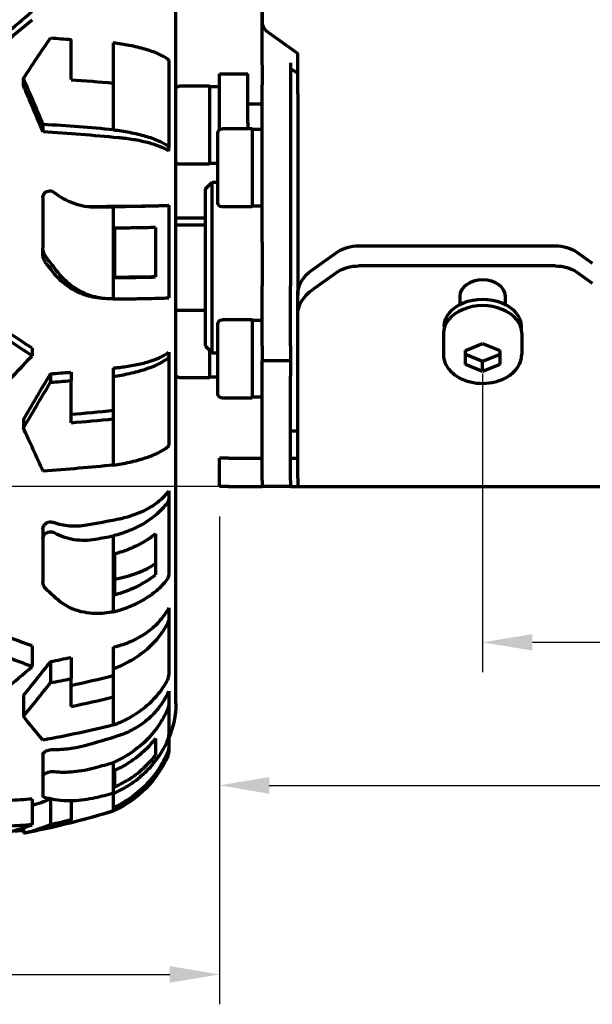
# Model space of a CAD drawing. Header units: millimetres. Extents: x 0 to 1189, y 0 to 841.
# Tile 5 of 56: x 220 to 261, y 256 to 325. Entities that reach past the tile are written whole.
import ezdxf

# ---------------------------------------------------------------- set-up
doc = ezdxf.new("R2010")
doc.units = ezdxf.units.MM
doc.header["$LTSCALE"] = 0.75
doc.layers.add('FD_Dimensions', color=7, linetype='Continuous', lineweight=35)
doc.layers.add('Visible', color=7, linetype='Continuous', lineweight=70)
doc.styles.get("Standard").update_dxf_attribs({"font": 'arial.ttf'})
doc.dimstyles.new('Dim-ISO-25', dxfattribs={"dimtxt": 3.5, "dimasz": 3.5, "dimexe": 2.1, "dimexo": 2.1, "dimgap": 1.4, "dimtad": 1, "dimzin": 12, "dimdsep": 46, "dimtxsty": 'Standard', "dimcen": 0, "dimazin": 3, "dimtp": 0.1, "dimtm": 0.1, "dimtfac": 0.714286, "dimtmove": 0, "dimatfit": 3, "dimfxl": 1, "dimtzin": 12, "dimarcsym": 0})

# ---------------------------------------------------------------- blocks, each defined once
blk = doc.blocks.new('*D34')
at = {"layer": 'Defpoints', "color": 0, "transparency": 16777216}
for p in [(184.200561, 301.592455), (234.410561, 292.477258), (234.410561, 258.191342)]:
    blk.add_point(p, dxfattribs=at)
at = {"layer": 'FD_Dimensions', "color": 0, "lineweight": -2, "transparency": 16777216}
for p, q in [((184.200561, 299.492455), (184.200561, 256.091342)), ((234.410561, 290.377258), (234.410561, 256.091342)), ((187.700561, 258.191342), (230.910561, 258.191342))]:
    blk.add_line(p, q, dxfattribs=at)
at = {"layer": 'FD_Dimensions', "color": 0, "transparency": 16777216}
for points in [[(187.700561, 258.774675), (187.700561, 257.608008), (184.200561, 258.191342)], [(230.910561, 258.774675), (230.910561, 257.608008), (234.410561, 258.191342)]]:
    blk.add_solid(points, dxfattribs=at)
at = {"layer": 'FD_Dimensions', "color": 0, "transparency": 16777216, "insert": (209.305561, 261.378347), "char_height": 3.5, "attachment_point": 5}
blk.add_mtext('50.21', dxfattribs=at)
blk = doc.blocks.new('*D35')
at = {"layer": 'Defpoints', "color": 0, "transparency": 16777216}
for p in [(234.410561, 292.477258), (360.410561, 292.477258), (360.410561, 271.477258)]:
    blk.add_point(p, dxfattribs=at)
at = {"layer": 'FD_Dimensions', "color": 0, "lineweight": -2, "transparency": 16777216}
for p, q in [((234.410561, 290.377258), (234.410561, 269.377258)), ((360.410561, 290.377258), (360.410561, 269.377258)), ((237.910561, 271.477258), (356.910561, 271.477258))]:
    blk.add_line(p, q, dxfattribs=at)
at = {"layer": 'FD_Dimensions', "color": 0, "transparency": 16777216}
for points in [[(237.910561, 272.060592), (237.910561, 270.893925), (234.410561, 271.477258)], [(356.910561, 272.060592), (356.910561, 270.893925), (360.410561, 271.477258)]]:
    blk.add_solid(points, dxfattribs=at)
at = {"layer": 'FD_Dimensions', "color": 0, "transparency": 16777216, "insert": (297.410561, 274.664264), "char_height": 3.5, "attachment_point": 5}
blk.add_mtext('126', dxfattribs=at)
blk = doc.blocks.new('*D36')
at = {"layer": 'Defpoints', "color": 0, "transparency": 16777216}
for p in [(239.910561, 292.477258), (165.522083, 267.346783), (215.100562, 267.346783)]:
    blk.add_point(p, dxfattribs=at)
at = {"layer": 'FD_Dimensions', "color": 0, "lineweight": -2, "transparency": 16777216}
for p, q in [((237.810561, 292.477258), (163.422083, 292.477258)), ((165.522083, 288.977258), (165.522083, 270.846783)), ((213.000562, 267.346783), (163.422083, 267.346783))]:
    blk.add_line(p, q, dxfattribs=at)
at = {"layer": 'FD_Dimensions', "color": 0, "transparency": 16777216}
for points in [[(164.93875, 288.977258), (166.105416, 288.977258), (165.522083, 292.477258)], [(164.93875, 270.846783), (166.105416, 270.846783), (165.522083, 267.346783)]]:
    blk.add_solid(points, dxfattribs=at)
at = {"layer": 'FD_Dimensions', "color": 0, "transparency": 16777216, "insert": (162.333884, 279.912021), "char_height": 3.5, "attachment_point": 5, "rotation": 90}
blk.add_mtext('25.13', dxfattribs=at)
blk = doc.blocks.new('*D37')
at = {"layer": 'Defpoints', "color": 0, "transparency": 16777216}
for p in [(252.910561, 302.531755), (341.910561, 302.531755), (341.910561, 281.531755)]:
    blk.add_point(p, dxfattribs=at)
at = {"layer": 'FD_Dimensions', "color": 0, "lineweight": -2, "transparency": 16777216}
for p, q in [((252.910561, 300.431755), (252.910561, 279.431755)), ((341.910561, 300.431755), (341.910561, 279.431755)), ((256.410561, 281.531755), (338.410561, 281.531755))]:
    blk.add_line(p, q, dxfattribs=at)
at = {"layer": 'FD_Dimensions', "color": 0, "transparency": 16777216}
for points in [[(256.410561, 282.115088), (256.410561, 280.948422), (252.910561, 281.531755)], [(338.410561, 282.115088), (338.410561, 280.948422), (341.910561, 281.531755)]]:
    blk.add_solid(points, dxfattribs=at)
at = {"layer": 'FD_Dimensions', "color": 0, "transparency": 16777216, "insert": (297.410561, 284.718761), "char_height": 3.5, "attachment_point": 5}
blk.add_mtext('89', dxfattribs=at)

msp = doc.modelspace()

# ---------------------------------------------------------------- linework, layer by layer
at = {"layer": 'Visible', "extrusion": (0, 1, 0)}
for p, q in [((237.411, 350.5), (237.411, 325.129)), ((237.401, 322.12), (237.401, 347.079)), ((231.351, 277.223), (231.351, 338.531)), ((237.411, 324.114), (237.411, 325.129)), ((223.97, 321.076), (223.97, 323.905)), ((237.85, 324.379), (239.911, 322.922)), ((226.941, 323.662), (226.941, 320.834)), ((226.941, 323.662), (226.952, 323.661)), ((226.952, 317.556), (226.952, 323.661)), ((239.911, 320.08), (239.911, 322.922)), ((230.851, 322.412), (230.851, 316.318)), ((237.401, 322.12), (237.401, 320.706)), ((239.401, 322.268), (239.401, 322.12)), ((239.401, 322.12), (239.401, 320.706)), ((239.911, 321.508), (239.401, 321.869)), ((220.623, 320.66), (220.623, 321.176)), ((234.401, 318.05), (234.401, 321.477)), ((234.401, 321.477), (236.401, 321.477)), ((236.401, 318.05), (236.401, 321.477)), ((233.701, 320.627), (231.601, 320.627)), ((233.701, 320.627), (233.701, 315.127)), ((234.401, 320.577), (233.701, 320.577)), ((237.401, 309.647), (237.401, 320.706)), ((239.401, 320.706), (239.401, 309.647)), ((239.911, 320.08), (239.911, 305.942)), ((236.401, 319.377), (237.401, 319.377)), ((222.004, 317.412), (222.004, 317.93)), ((234.401, 317.55), (234.401, 318.05)), ((236.701, 317.627), (234.601, 317.627)), ((236.401, 318.05), (236.401, 317.627)), ((236.701, 317.627), (236.701, 312.127)), ((234.301, 312.427), (234.301, 317.327)), ((237.401, 317.577), (236.701, 317.577)), ((230.851, 316.059), (230.851, 316.318)), ((233.701, 315.127), (231.601, 315.127)), ((234.301, 315.177), (233.701, 315.177)), ((233.401, 313.377), (233.901, 313.877)), ((233.901, 301.877), (233.901, 313.877)), ((233.901, 313.877), (234.301, 313.877)), ((221.991, 312.786), (221.991, 309.257)), ((233.401, 313.377), (233.401, 302.377)), ((226.952, 305.663), (226.952, 312.139)), ((230.851, 312.247), (230.851, 312.228)), ((230.851, 312.228), (230.851, 305.752)), ((236.701, 312.127), (234.601, 312.127)), ((237.401, 312.177), (236.701, 312.177)), ((231.351, 311.377), (233.401, 311.377)), ((231.351, 310.877), (233.401, 310.877)), ((227.047, 307.163), (227.047, 310.637)), ((229.901, 310.685), (229.901, 307.211)), ((237.401, 309.647), (237.401, 306.592)), ((239.401, 309.647), (239.401, 306.592)), ((244.205, 309.401), (258.016, 309.401)), ((221.991, 308.835), (221.991, 309.257)), ((240.965, 307.742), (242.678, 308.953)), ((259.543, 308.953), (260.623, 308.19)), ((258.016, 307.987), (244.205, 307.987)), ((242.678, 307.539), (240.965, 306.328)), ((259.543, 307.539), (260.623, 306.775)), ((237.401, 302.362), (237.401, 306.592)), ((239.401, 302.362), (239.401, 306.592)), ((239.911, 304.528), (239.911, 305.942)), ((251.311, 305.865), (251.311, 305.282)), ((254.511, 305.282), (254.511, 305.865)), ((226.346, 305.685), (225.987, 305.72)), ((231.351, 304.877), (233.401, 304.877)), ((239.911, 293.066), (239.911, 304.528)), ((234.301, 299.003), (234.301, 303.903)), ((236.701, 304.203), (234.601, 304.203)), ((236.701, 304.203), (236.701, 298.703)), ((237.401, 304.153), (236.701, 304.153)), ((250.161, 303.249), (250.161, 301.764)), ((250.211, 303.744), (250.211, 303.618)), ((255.611, 303.744), (255.611, 303.618)), ((255.661, 303.249), (255.661, 301.764)), ((251.711, 302.042), (252.911, 302.532)), ((252.911, 302.532), (254.111, 302.042)), ((221.239, 302.203), (221.239, 301.67)), ((230.851, 301.916), (230.851, 301.619)), ((233.401, 302.377), (233.901, 301.877)), ((233.701, 302.077), (233.701, 300.127)), ((233.901, 301.877), (234.301, 301.877)), ((237.401, 302.362), (237.401, 301.308)), ((239.401, 302.362), (239.401, 301.308)), ((251.711, 301.062), (251.711, 302.042)), ((252.911, 301.279), (251.711, 301.769)), ((254.111, 301.769), (252.911, 301.279)), ((254.111, 302.042), (254.111, 301.062)), ((230.851, 301.619), (230.851, 295.393)), ((237.401, 300.253), (237.401, 301.308)), ((239.401, 301.308), (237.401, 301.308)), ((239.401, 301.308), (239.401, 300.253)), ((252.911, 300.572), (251.711, 301.062)), ((252.911, 300.572), (252.911, 301.279)), ((254.111, 301.062), (252.911, 300.572)), ((222.526, 300.405), (222.526, 299.81)), ((223.97, 300.522), (223.97, 299.924)), ((226.941, 300.808), (226.941, 300.2)), ((223.97, 296.963), (223.97, 299.924)), ((226.941, 300.2), (226.952, 300.201)), ((226.941, 300.2), (226.941, 297.237)), ((226.952, 293.988), (226.952, 300.201)), ((233.701, 300.127), (231.601, 300.127)), ((234.301, 300.177), (233.701, 300.177)), ((237.401, 292.916), (237.401, 300.253)), ((239.401, 292.916), (239.401, 300.253)), ((236.701, 298.703), (234.601, 298.703)), ((237.401, 298.753), (236.701, 298.753)), ((220.623, 297.193), (220.623, 296.606)), ((239.911, 296.377), (239.401, 296.377)), ((235.043, 294.477), (234.411, 294.477)), ((234.411, 292.477), (234.411, 294.477)), ((235.043, 294.477), (237.401, 294.477)), ((239.401, 294.477), (239.911, 294.477)), ((237.401, 292.916), (237.401, 292.477)), ((239.401, 292.916), (239.401, 292.477)), ((239.911, 293.066), (239.911, 292.477)), ((230.851, 292.169), (230.851, 291.621)), ((235.043, 292.477), (234.411, 292.477)), ((235.043, 292.477), (237.401, 292.477)), ((239.401, 292.477), (237.401, 292.477)), ((239.401, 292.477), (239.911, 292.477)), ((239.911, 292.477), (354.911, 292.477)), ((230.851, 291.621), (230.851, 286.256)), ((221.991, 289.51), (221.991, 288.815)), ((221.991, 288.815), (221.991, 285.793)), ((226.952, 283.672), (226.952, 289.013)), ((229.901, 289.146), (229.901, 286.275)), ((227.047, 284.877), (227.047, 287.742)), ((230.851, 283.959), (230.851, 283.215)), ((230.851, 283.215), (230.851, 279.236)), ((221.239, 281.282), (221.239, 279.837)), ((226.941, 281.19), (226.941, 279.67)), ((223.97, 280.476), (223.97, 278.98)), ((222.526, 280.182), (222.526, 278.696)), ((226.941, 279.67), (226.952, 279.672)), ((226.941, 279.67), (226.941, 277.703)), ((226.952, 275.725), (226.952, 279.672)), ((223.97, 277.019), (223.97, 278.98)), ((220.623, 277.806), (220.623, 276.342)), ((230.851, 278.091), (230.851, 277.223)), ((230.851, 277.223), (230.851, 275.019)), ((229.901, 274.762), (229.901, 273.589)), ((230.851, 275.019), (230.851, 274.232)), ((230.851, 274.232), (230.851, 273.952)), ((221.991, 273.663), (221.991, 272.124)), ((226.952, 270.925), (226.952, 273.092)), ((221.991, 272.124), (221.991, 270.765)), ((227.047, 271.375), (227.047, 272.537)), ((226.941, 270.922), (226.941, 269.914)), ((221.239, 270.519), (221.239, 268.715)), ((222.526, 270.529), (222.526, 268.728)), ((223.97, 270.384), (223.97, 269.074)), ((226.941, 269.914), (226.952, 269.917)), ((226.941, 269.914), (226.941, 269.695)), ((226.952, 269.679), (226.952, 269.917)), ((220.623, 268.502), (220.623, 268.122)), ((223.97, 268.861), (223.97, 269.074))]:
    msp.add_line(p, q, dxfattribs=at)
at = {"layer": 'Visible', "extrusion": (2e-16, 0, -1)}
for centre, radius, start, end in [((-231.601, 320.327), 0.3, 33.55731, 90), ((-234.601, 317.327), 0.3, 0, 90), ((-231.601, 315.427), 0.3, 270, 326.44269), ((-234.601, 312.427), 0.3, 270, 0), ((-234.601, 303.903), 0.3, 0, 90), ((-231.601, 300.427), 0.3, 270, 326.44269), ((-234.601, 299.003), 0.3, 270, 0), ((-225.46, 277.223), 5.891, 180, 203.77705), ((-223.975, 276.427), 7.375, 202.84294, 246.19464), ((-229.851, 273.952), 1, 180, 202.84294), ((-210.101, 324.04), 56.914, 252.77708, 258.88918)]:
    msp.add_arc(centre, radius, start, end, dxfattribs=at)
at = {"layer": 'Visible'}
for centre, major_axis, ratio, start_param, end_param in [((238.911, 325.129), (-1.5, 0), 0.707107, 0, 0.785398), ((220.164, 310.202), (-15.414, 38.62), 0.111358, -1.413936, -1.32737), ((220.178, 310.172), (-14.746, 36.947), 0.111397, -1.418205, -1.327701), ((210.101, 301.839), (55.123, 0), 0.289332, 1.253567, 1.353147), ((210.112, 313.253), (-54.642, 0.001), 0.02068, 1.849067, 1.890703), ((210.11, 313.251), (-56.426, 0), 0.020644, 1.850713, 1.87389), ((213.605, 308.655), (-28.632, 35.332), 0.147407, 4.562234, 4.591699), ((213.624, 308.648), (-27.486, 33.918), 0.147415, 4.562184, 4.579457), ((218.636, 307.743), (38.063, 0.121), 0.015321, -1.348003, -1.341302), ((225.46, 307.318), (-5.891, 0), 0.020638, 1.887797, 2.424702), ((252.911, 305.865), (-1.6, 0), 0.707107, 3.141593, 6.283185), ((229.849, 305.752), (-1.002, 0), 0.020654, 2.743238, 3.141607), ((252.911, 303.249), (2.75, 0), 0.707107, 0, 3.141593), ((210.107, 317.896), (-54.664, 0), 0.328571, 1.800003, 1.827219), ((210.115, 317.887), (-54.634, 0), 0.328571, 1.883867, 1.890704), ((210.105, 317.902), (-56.445, 0), 0.328585, 1.792667, 1.818975), ((210.102, 315.072), (-55.083, 0), 0.328571, 1.825309, 1.881475), ((210.102, 315.075), (-56.838, 0.001), 0.328599, 1.817291, 1.871583), ((229.849, 295.393), (-1.002, 0), 0.328594, 2.743278, 3.141647), ((210.112, 321.55), (-54.642, 0.001), 0.604387, 1.848147, 1.890714), ((210.11, 321.561), (-56.426, 0), 0.604361, 1.850716, 1.873893), ((225.46, 289.41), (-5.891, 0), 0.604357, 1.887801, 2.424707), ((218.636, 301.854), (38.011, 4.433), 0.444, -1.399699, -1.392998), ((229.849, 286.256), (-1.002, 0), 0.604369, 2.743329, 3.141698), ((210.115, 323.863), (54.634, 0), 0.82097, -1.257725, -1.250889), ((210.107, 323.886), (-54.664, 0), 0.82097, 1.800003, 1.827219), ((210.105, 323.901), (-56.445, 0), 0.820979, 1.792671, 1.818979), ((210.102, 322.268), (-55.083, 0), 0.82097, 1.825309, 1.881475), ((229.849, 279.236), (-1.002, 0), 0.820985, 2.743413, 3.141782), ((210.102, 322.271), (-56.838, 0.001), 0.820988, 1.8173, 1.871592), ((210.112, 324.625), (-54.642, 0.003), 0.957246, 1.848195, 1.890762), ((229.849, 275.019), (-1.002, 0), 0.957236, 2.743643, 3.142012), ((210.11, 324.644), (-56.426, 0.001), 0.957233, 1.850727, 1.873904), ((210.102, 323.969), (56.838, 0.023), 0.999787, -1.324716, -1.270424), ((210.105, 323.778), (56.445, 0.01), 0.999787, -1.349101, -1.322793)]:
    msp.add_ellipse(centre, major_axis=major_axis, ratio=ratio, start_param=start_param, end_param=end_param, dxfattribs=at)
at = {"layer": 'Visible', "extrusion": (2e-16, 0, -1)}
for centre, major_axis, ratio, start_param, end_param in [((210.105, 308.075), (-56.445, 0), 0.289317, 1.792665, 1.818972), ((210.102, 305.129), (-56.838, 0.001), 0.289303, 1.817286, 1.871577), ((229.849, 316.319), (-1.002, 0), 0.289308, 2.743198, 3.141567), ((244.205, 307.873), (2.16, 0), 0.707107, 3.926991, 4.712389), ((258.016, 307.873), (-2.16, 0), 0.707107, 1.570796, 2.356194), ((244.205, 306.459), (2.16, 0), 0.707107, 3.926991, 4.712389), ((258.016, 306.459), (-2.16, 0), 0.707107, 1.570796, 2.356194), ((243.511, 305.942), (-3.6, 0), 0.707107, 0, 0.785398), ((243.511, 304.528), (-3.6, 0), 0.707107, 0, 0.785398), ((218.491, 306.224), (39.332, 0.12), 0.015251, 1.35402, 1.357232), ((252.911, 303.744), (-2.7, 0), 0.707107, 0, 3.141593), ((218.061, 318.267), (-37.916, 28.2), 0.240737, 4.452626, 4.495636), ((218.002, 318.321), (-39.393, 29.3), 0.240781, 4.454203, 4.495598), ((220.164, 311.301), (-15.236, 38.69), 0.126435, 4.286493, 4.373059), ((213.605, 311.572), (-27.708, 36.062), 0.246763, 4.071536, 4.101001), ((218.489, 300.083), (39.289, 4.36), 0.442459, 1.40301, 1.406221), ((218.065, 320.333), (-30.461, 36.123), 0.652595, 3.971269, 4.014281), ((218.002, 320.388), (-31.652, 37.53), 0.652552, 3.972892, 4.014286), ((220.164, 311.093), (-9.631, 40.451), 0.315934, 3.67214, 3.758706), ((213.605, 313.077), (-18.065, 41.735), 0.546678, 3.481206, 3.510671), ((218.495, 296.901), (38.661, 10.533), 0.681303, 1.53756, 1.540772), ((218.063, 317.638), (-0.949, 47.243), 0.81507, 3.083686, 3.126697), ((218.002, 317.676), (-0.988, 49.085), 0.815071, 3.08531, 3.126704), ((219.164, 309.821), (-0.606, 41.578), 0.384604, 3.088164, 3.125392), ((220.164, 309.656), (0.357, 41.581), 0.384757, 3.062757, 3.090609)]:
    msp.add_ellipse(centre, major_axis=major_axis, ratio=ratio, start_param=start_param, end_param=end_param, dxfattribs=at)
at = {"layer": 'Visible'}
for points, knots in [([(218.226, 323.29), (218.601, 323.62), (218.978, 323.949), (219.983, 324.815), (220.611, 325.349), (221.239, 325.873)], [-5.6143586, -5.6143586, -5.6143586, -5.6143586, -5.4611539, -5.4611539, -5.2078164, -5.2078164, -5.2078164, -5.2078164]), ([(218.226, 322.718), (218.548, 323), (218.871, 323.282), (219.875, 324.147), (220.558, 324.725), (221.239, 325.291)], [6.6749509, 6.6749509, 6.6749509, 6.6749509, 6.8062552, 6.8062552, 7.0814117, 7.0814117, 7.0814117, 7.0814117]), ([(230.772, 322.526), (230.599, 322.646), (230.371, 322.772), (229.824, 323.01), (229.503, 323.122), (228.858, 323.31), (228.475, 323.403), (227.704, 323.553), (227.322, 323.613), (226.952, 323.661)], [-0.8176817, -0.8176817, -0.8176817, -0.8176817, -0.683213, -0.683213, -0.5456153, -0.5456153, -0.4089137, -0.4089137, -0.2898807, -0.2898807, -0.2898807, -0.2898807]), ([(230.851, 322.412), (230.851, 322.448), (230.821, 322.491), (230.773, 322.525), (230.773, 322.525), (230.772, 322.526)], [-0.14890922, -0.14890922, -0.14890922, -0.14890922, -0.11134107, -0.11134107, -0.11090246, -0.11090246, -0.11090246, -0.11090246]), ([(226.952, 317.556), (227.325, 317.508), (227.71, 317.448), (228.485, 317.298), (228.868, 317.205), (229.511, 317.019), (229.831, 316.908), (230.374, 316.673), (230.6, 316.549), (230.772, 316.431)], [-4.0816675, -4.0816675, -4.0816675, -4.0816675, -3.9618291, -3.9618291, -3.8252836, -3.8252836, -3.6886674, -3.6886674, -3.5563533, -3.5563533, -3.5563533, -3.5563533]), ([(230.851, 316.059), (230.718, 316.146), (230.552, 316.235), (230.137, 316.415), (229.882, 316.503), (229.367, 316.652), (229.061, 316.726), (228.402, 316.854), (228.049, 316.907), (227.581, 316.963), (227.441, 316.978), (227.296, 316.992)], [-0.6414978, -0.6414978, -0.6414978, -0.6414978, -0.5452902, -0.5452902, -0.4361658, -0.4361658, -0.3271031, -0.3271031, -0.2180403, -0.2180403, -0.1748773, -0.1748773, -0.1748773, -0.1748773]), ([(221.991, 312.786), (221.991, 312.805), (221.992, 312.824), (221.999, 312.885), (222.01, 312.926), (222.045, 313.016), (222.074, 313.063), (222.152, 313.151), (222.203, 313.188), (222.32, 313.243), (222.384, 313.258), (222.516, 313.262), (222.582, 313.251), (222.695, 313.209), (222.742, 313.182), (222.785, 313.149)], [-0.318504, -0.318504, -0.318504, -0.318504, -0.3128202, -0.3128202, -0.2999436, -0.2999436, -0.2831266, -0.2831266, -0.2636299, -0.2636299, -0.2433808, -0.2433808, -0.2231503, -0.2231503, -0.2067842, -0.2067842, -0.2067842, -0.2067842]), ([(222.785, 313.149), (223.207, 312.822), (223.675, 312.564), (224.668, 312.216), (225.184, 312.129), (225.7, 312.132)], [0.0000001, 0.0000001, 0.0000001, 0.0000001, 0.1610957, 0.1610957, 0.3221415, 0.3221415, 0.3221415, 0.3221415]), ([(230.772, 312.22), (230.599, 312.212), (230.371, 312.203), (229.824, 312.186), (229.503, 312.178), (228.858, 312.164), (228.475, 312.158), (227.704, 312.147), (227.322, 312.143), (226.952, 312.139)], [3.5813627, 3.5813627, 3.5813627, 3.5813627, 3.7158313, 3.7158313, 3.8534291, 3.8534291, 3.9901307, 3.9901307, 4.1091636, 4.1091636, 4.1091636, 4.1091636]), ([(227.296, 312.18), (227.438, 312.181), (227.575, 312.182), (228.042, 312.186), (228.395, 312.19), (229.053, 312.199), (229.359, 312.204), (229.874, 312.215), (230.131, 312.221), (230.549, 312.234), (230.717, 312.241), (230.851, 312.247)], [-3.3395438, -3.3395438, -3.3395438, -3.3395438, -3.2971399, -3.2971399, -3.1879279, -3.1879279, -3.0787158, -3.0787158, -2.9687211, -2.9687211, -2.8707441, -2.8707441, -2.8707441, -2.8707441]), ([(230.851, 312.228), (230.851, 312.226), (230.821, 312.223), (230.773, 312.22), (230.773, 312.22), (230.772, 312.22)], [-0.14890922, -0.14890922, -0.14890922, -0.14890922, -0.11134107, -0.11134107, -0.11090246, -0.11090246, -0.11090246, -0.11090246]), ([(229.901, 310.685), (229.676, 310.679), (229.431, 310.673), (228.864, 310.661), (228.481, 310.655), (227.738, 310.644), (227.389, 310.64), (227.047, 310.637)], [3.7333138, 3.7333138, 3.7333138, 3.7333138, 3.8377916, 3.8377916, 3.9744072, 3.9744072, 4.0837029, 4.0837029, 4.0837029, 4.0837029]), ([(222.223, 308.591), (222.209, 308.609), (222.196, 308.627), (222.118, 308.74), (222.068, 308.845), (222.01, 309.039), (221.996, 309.125), (221.992, 309.212), (221.992, 309.227), (221.991, 309.242), (221.991, 309.257)], [-0.06746772, -0.06746772, -0.06746772, -0.06746772, -0.06067751, -0.06067751, -0.02604643, -0.02604643, 0, 0, 0, 0.00449234, 0.00449234, 0.00449234, 0.00449234]), ([(222.223, 308.168), (222.194, 308.205), (222.168, 308.243), (222.089, 308.377), (222.047, 308.478), (222.002, 308.666), (221.991, 308.751), (221.991, 308.835)], [-0.38982351, -0.38982351, -0.38982351, -0.38982351, -0.37572875, -0.37572875, -0.34303316, -0.34303316, -0.31763577, -0.31763577, -0.31763577, -0.31763577]), ([(225.987, 305.72), (225.566, 305.762), (225.151, 305.862), (224.208, 306.23), (223.704, 306.544), (223.052, 307.138), (222.857, 307.35), (222.681, 307.578)], [-2.338903, -2.338903, -2.338903, -2.338903, -2.2057266, -2.2057266, -2.0238915, -2.0238915, -1.935985, -1.935985, -1.935985, -1.935985]), ([(226.829, 305.663), (226.385, 305.66), (225.942, 305.721), (224.947, 306.009), (224.414, 306.28), (223.603, 306.902), (223.3, 307.205), (223.038, 307.543)], [-0.8006859, -0.8006859, -0.8006859, -0.8006859, -0.6609792, -0.6609792, -0.4774176, -0.4774176, -0.3470042, -0.3470042, -0.3470042, -0.3470042]), ([(227.047, 307.163), (227.391, 307.167), (227.741, 307.171), (228.485, 307.181), (228.869, 307.188), (229.434, 307.199), (229.677, 307.205), (229.901, 307.211)], [0.2998689, 0.2998689, 0.2998689, 0.2998689, 0.4095958, 0.4095958, 0.5461278, 0.5461278, 0.649624, 0.649624, 0.649624, 0.649624]), ([(226.952, 305.663), (227.325, 305.667), (227.71, 305.671), (228.485, 305.682), (228.868, 305.688), (229.511, 305.702), (229.831, 305.71), (230.374, 305.726), (230.6, 305.735), (230.772, 305.744)], [0.2897036, 0.2897036, 0.2897036, 0.2897036, 0.409542, 0.409542, 0.5460875, 0.5460875, 0.6827036, 0.6827036, 0.8150178, 0.8150178, 0.8150178, 0.8150178]), ([(227.296, 300.846), (227.438, 300.862), (227.575, 300.879), (228.042, 300.942), (228.395, 301.004), (229.053, 301.149), (229.359, 301.233), (229.874, 301.404), (230.131, 301.506), (230.549, 301.712), (230.717, 301.816), (230.851, 301.916)], [-3.3395438, -3.3395438, -3.3395438, -3.3395438, -3.2971399, -3.2971399, -3.1879279, -3.1879279, -3.0787158, -3.0787158, -2.9687211, -2.9687211, -2.8707441, -2.8707441, -2.8707441, -2.8707441]), ([(250.161, 301.764), (250.161, 301.555), (250.204, 301.347), (250.372, 300.948), (250.5, 300.759), (250.83, 300.412), (251.037, 300.257), (251.508, 299.999), (251.774, 299.899), (252.336, 299.764), (252.632, 299.73), (253.223, 299.733), (253.518, 299.769), (254.08, 299.91), (254.346, 300.013), (254.821, 300.281), (255.03, 300.444), (255.364, 300.814), (255.49, 301.02), (255.629, 301.408), (255.661, 301.586), (255.661, 301.764)], [3.141593, 3.141593, 3.141593, 3.141593, 3.431829, 3.431829, 3.733288, 3.733288, 4.054445, 4.054445, 4.385728, 4.385728, 4.718789, 4.718789, 5.051781, 5.051781, 5.384836, 5.384836, 5.715907, 5.715907, 6.035745, 6.035745, 6.283185, 6.283185, 6.283185, 6.283185]), ([(218.226, 298.544), (218.601, 298.926), (218.978, 299.313), (219.983, 300.35), (220.611, 301.006), (221.239, 301.67)], [-5.6143586, -5.6143586, -5.6143586, -5.6143586, -5.4611539, -5.4611539, -5.2078164, -5.2078164, -5.2078164, -5.2078164]), ([(230.772, 301.49), (230.599, 301.353), (230.371, 301.21), (229.824, 300.939), (229.503, 300.812), (228.858, 300.599), (228.475, 300.494), (227.704, 300.323), (227.322, 300.255), (226.952, 300.201)], [-0.8176817, -0.8176817, -0.8176817, -0.8176817, -0.683213, -0.683213, -0.5456153, -0.5456153, -0.4089137, -0.4089137, -0.2898807, -0.2898807, -0.2898807, -0.2898807]), ([(230.851, 301.619), (230.851, 301.577), (230.821, 301.529), (230.773, 301.49), (230.773, 301.49), (230.772, 301.49)], [-0.14890922, -0.14890922, -0.14890922, -0.14890922, -0.11134107, -0.11134107, -0.11090246, -0.11090246, -0.11090246, -0.11090246]), ([(226.952, 293.988), (227.325, 294.042), (227.71, 294.11), (228.485, 294.281), (228.868, 294.386), (229.511, 294.597), (229.831, 294.723), (230.374, 294.99), (230.6, 295.131), (230.772, 295.265)], [-4.0816675, -4.0816675, -4.0816675, -4.0816675, -3.9618291, -3.9618291, -3.8252836, -3.8252836, -3.6886674, -3.6886674, -3.5563533, -3.5563533, -3.5563533, -3.5563533]), ([(227.296, 290.201), (227.438, 290.229), (227.575, 290.26), (228.042, 290.378), (228.395, 290.49), (229.053, 290.758), (229.359, 290.913), (229.874, 291.226), (230.131, 291.413), (230.549, 291.794), (230.717, 291.985), (230.851, 292.169)], [-3.3395438, -3.3395438, -3.3395438, -3.3395438, -3.2971399, -3.2971399, -3.1879279, -3.1879279, -3.0787158, -3.0787158, -2.9687211, -2.9687211, -2.8707441, -2.8707441, -2.8707441, -2.8707441]), ([(230.772, 291.384), (230.599, 291.133), (230.371, 290.87), (229.824, 290.372), (229.503, 290.138), (228.858, 289.746), (228.475, 289.552), (227.704, 289.239), (227.322, 289.113), (226.952, 289.013)], [3.5813627, 3.5813627, 3.5813627, 3.5813627, 3.7158313, 3.7158313, 3.8534291, 3.8534291, 3.9901307, 3.9901307, 4.1091636, 4.1091636, 4.1091636, 4.1091636]), ([(230.851, 291.621), (230.851, 291.546), (230.821, 291.457), (230.773, 291.386), (230.773, 291.385), (230.772, 291.384)], [-0.14890922, -0.14890922, -0.14890922, -0.14890922, -0.11134107, -0.11134107, -0.11090246, -0.11090246, -0.11090246, -0.11090246]), ([(221.991, 289.51), (221.991, 289.515), (221.991, 289.52), (221.993, 289.561), (221.999, 289.597), (222.025, 289.677), (222.047, 289.721), (222.111, 289.811), (222.156, 289.856), (222.263, 289.93), (222.325, 289.958), (222.454, 289.994), (222.522, 290), (222.63, 289.991), (222.673, 289.982), (222.712, 289.969)], [-0.1586695, -0.1586695, -0.1586695, -0.1586695, -0.1569073, -0.1569073, -0.1446406, -0.1446406, -0.1291758, -0.1291758, -0.1098816, -0.1098816, -0.0898685, -0.0898685, -0.0693478, -0.0693478, -0.0556227, -0.0556227, -0.0556227, -0.0556227]), ([(222.712, 289.969), (223.079, 289.842), (223.465, 289.761), (224.257, 289.699), (224.659, 289.717), (225.064, 289.786), (225.069, 289.786), (225.073, 289.787)], [0, 0, 0, 0, 0.1266258, 0.1266258, 0.2518413, 0.2518413, 0.2532367, 0.2532367, 0.2532367, 0.2532367]), ([(221.991, 288.815), (221.991, 288.831), (221.992, 288.848), (221.999, 288.903), (222.01, 288.94), (222.045, 289.025), (222.074, 289.07), (222.152, 289.158), (222.203, 289.198), (222.32, 289.261), (222.384, 289.283), (222.516, 289.304), (222.582, 289.303), (222.695, 289.281), (222.742, 289.264), (222.785, 289.24)], [-0.318504, -0.318504, -0.318504, -0.318504, -0.3128202, -0.3128202, -0.2999436, -0.2999436, -0.2831266, -0.2831266, -0.2636299, -0.2636299, -0.2433808, -0.2433808, -0.2231503, -0.2231503, -0.2067842, -0.2067842, -0.2067842, -0.2067842]), ([(222.785, 289.24), (223.207, 289.006), (223.675, 288.847), (224.668, 288.691), (225.184, 288.697), (225.7, 288.786)], [0.0000001, 0.0000001, 0.0000001, 0.0000001, 0.1610957, 0.1610957, 0.3221415, 0.3221415, 0.3221415, 0.3221415]), ([(229.901, 289.146), (229.676, 288.963), (229.431, 288.792), (228.864, 288.448), (228.481, 288.254), (227.738, 287.954), (227.389, 287.837), (227.047, 287.742)], [3.7333138, 3.7333138, 3.7333138, 3.7333138, 3.8377916, 3.8377916, 3.9744072, 3.9744072, 4.0837029, 4.0837029, 4.0837029, 4.0837029]), ([(226.952, 283.672), (227.325, 283.771), (227.71, 283.897), (228.485, 284.21), (228.868, 284.404), (229.511, 284.793), (229.831, 285.025), (230.374, 285.516), (230.6, 285.774), (230.772, 286.021)], [0.2897036, 0.2897036, 0.2897036, 0.2897036, 0.409542, 0.409542, 0.5460875, 0.5460875, 0.6827036, 0.6827036, 0.8150178, 0.8150178, 0.8150178, 0.8150178]), ([(227.047, 284.877), (227.391, 284.972), (227.741, 285.089), (228.485, 285.389), (228.869, 285.582), (229.434, 285.924), (229.677, 286.093), (229.901, 286.275)], [0.2998689, 0.2998689, 0.2998689, 0.2998689, 0.4095958, 0.4095958, 0.5461278, 0.5461278, 0.649624, 0.649624, 0.649624, 0.649624]), ([(222.223, 285.274), (222.209, 285.287), (222.196, 285.3), (222.118, 285.383), (222.068, 285.463), (222.01, 285.615), (221.996, 285.685), (221.992, 285.756), (221.992, 285.768), (221.991, 285.781), (221.991, 285.793)], [-0.06746772, -0.06746772, -0.06746772, -0.06746772, -0.06067751, -0.06067751, -0.02604643, -0.02604643, 0, 0, 0, 0.00449234, 0.00449234, 0.00449234, 0.00449234]), ([(226.829, 283.649), (226.385, 283.566), (225.942, 283.537), (224.947, 283.596), (224.414, 283.725), (223.603, 284.097), (223.3, 284.295), (223.038, 284.531)], [-0.8006859, -0.8006859, -0.8006859, -0.8006859, -0.6609792, -0.6609792, -0.4774176, -0.4774176, -0.3470042, -0.3470042, -0.3470042, -0.3470042]), ([(227.296, 281.285), (227.438, 281.324), (227.575, 281.366), (228.042, 281.526), (228.395, 281.679), (229.053, 282.042), (229.359, 282.253), (229.874, 282.679), (230.131, 282.933), (230.549, 283.45), (230.717, 283.709), (230.851, 283.959)], [-3.3395438, -3.3395438, -3.3395438, -3.3395438, -3.2971399, -3.2971399, -3.1879279, -3.1879279, -3.0787158, -3.0787158, -2.9687211, -2.9687211, -2.8707441, -2.8707441, -2.8707441, -2.8707441]), ([(230.851, 283.215), (230.851, 283.113), (230.821, 282.991), (230.773, 282.895), (230.773, 282.894), (230.772, 282.893)], [-0.14890922, -0.14890922, -0.14890922, -0.14890922, -0.11134107, -0.11134107, -0.11090246, -0.11090246, -0.11090246, -0.11090246]), ([(230.772, 282.893), (230.599, 282.552), (230.371, 282.195), (229.824, 281.518), (229.503, 281.2), (228.858, 280.668), (228.475, 280.404), (227.704, 279.979), (227.322, 279.808), (226.952, 279.672)], [-0.8176817, -0.8176817, -0.8176817, -0.8176817, -0.683213, -0.683213, -0.5456153, -0.5456153, -0.4089137, -0.4089137, -0.2898807, -0.2898807, -0.2898807, -0.2898807]), ([(218.226, 277.363), (218.601, 277.651), (218.978, 277.948), (219.983, 278.759), (220.611, 279.288), (221.239, 279.837)], [-5.6143586, -5.6143586, -5.6143586, -5.6143586, -5.4611539, -5.4611539, -5.2078164, -5.2078164, -5.2078164, -5.2078164]), ([(226.952, 275.725), (227.325, 275.86), (227.71, 276.031), (228.485, 276.457), (228.868, 276.719), (229.511, 277.248), (229.831, 277.563), (230.374, 278.23), (230.6, 278.581), (230.772, 278.917)], [-4.0816675, -4.0816675, -4.0816675, -4.0816675, -3.9618291, -3.9618291, -3.8252836, -3.8252836, -3.6886674, -3.6886674, -3.5563533, -3.5563533, -3.5563533, -3.5563533]), ([(227.296, 274.973), (227.438, 275.018), (227.575, 275.067), (228.042, 275.253), (228.395, 275.432), (229.053, 275.856), (229.359, 276.101), (229.874, 276.598), (230.131, 276.894), (230.549, 277.497), (230.717, 277.799), (230.851, 278.091)], [-3.3395438, -3.3395438, -3.3395438, -3.3395438, -3.2971399, -3.2971399, -3.1879279, -3.1879279, -3.0787158, -3.0787158, -2.9687211, -2.9687211, -2.8707441, -2.8707441, -2.8707441, -2.8707441]), ([(230.772, 276.848), (230.599, 276.45), (230.371, 276.033), (229.824, 275.245), (229.503, 274.874), (228.858, 274.253), (228.475, 273.946), (227.704, 273.45), (227.322, 273.251), (226.952, 273.092)], [3.5813627, 3.5813627, 3.5813627, 3.5813627, 3.7158313, 3.7158313, 3.8534291, 3.8534291, 3.9901307, 3.9901307, 4.1091636, 4.1091636, 4.1091636, 4.1091636]), ([(230.851, 277.223), (230.851, 277.103), (230.821, 276.962), (230.773, 276.85), (230.773, 276.849), (230.772, 276.848)], [-0.14890922, -0.14890922, -0.14890922, -0.14890922, -0.11134107, -0.11134107, -0.11090246, -0.11090246, -0.11090246, -0.11090246]), ([(229.901, 274.762), (229.676, 274.471), (229.431, 274.201), (228.864, 273.656), (228.481, 273.349), (227.738, 272.873), (227.389, 272.688), (227.047, 272.537)], [3.7333138, 3.7333138, 3.7333138, 3.7333138, 3.8377916, 3.8377916, 3.9744072, 3.9744072, 4.0837029, 4.0837029, 4.0837029, 4.0837029]), ([(222.712, 273.996), (223.079, 273.992), (223.465, 274.017), (224.257, 274.124), (224.659, 274.206), (225.064, 274.316), (225.069, 274.317), (225.073, 274.318)], [0, 0, 0, 0, 0.1266197, 0.1266197, 0.2518345, 0.2518345, 0.2532366, 0.2532366, 0.2532366, 0.2532366]), ([(226.952, 270.925), (227.325, 271.083), (227.71, 271.283), (228.485, 271.778), (228.868, 272.085), (229.511, 272.701), (229.831, 273.068), (230.374, 273.846), (230.6, 274.256), (230.772, 274.647)], [0.2897036, 0.2897036, 0.2897036, 0.2897036, 0.409542, 0.409542, 0.5460875, 0.5460875, 0.6827036, 0.6827036, 0.8150178, 0.8150178, 0.8150178, 0.8150178]), ([(230.851, 274.232), (230.851, 274.107), (230.821, 273.959), (230.773, 273.842), (230.773, 273.841), (230.772, 273.839)], [-0.14890922, -0.14890922, -0.14890922, -0.14890922, -0.11134107, -0.11134107, -0.11090246, -0.11090246, -0.11090246, -0.11090246]), ([(221.991, 273.663), (221.991, 273.666), (221.991, 273.668), (221.993, 273.688), (221.999, 273.707), (222.025, 273.749), (222.047, 273.774), (222.111, 273.827), (222.156, 273.856), (222.263, 273.908), (222.325, 273.931), (222.454, 273.969), (222.522, 273.982), (222.63, 273.995), (222.673, 273.997), (222.712, 273.996)], [-0.1586695, -0.1586695, -0.1586695, -0.1586695, -0.1569073, -0.1569073, -0.1446406, -0.1446406, -0.1291758, -0.1291758, -0.1098816, -0.1098816, -0.0898685, -0.0898685, -0.0693478, -0.0693478, -0.0556227, -0.0556227, -0.0556227, -0.0556227]), ([(230.772, 273.839), (230.599, 273.424), (230.371, 272.989), (229.824, 272.165), (229.503, 271.778), (228.858, 271.13), (228.475, 270.809), (227.704, 270.29), (227.322, 270.083), (226.952, 269.917)], [-0.8176817, -0.8176817, -0.8176817, -0.8176817, -0.683213, -0.683213, -0.5456153, -0.5456153, -0.4089137, -0.4089137, -0.2898807, -0.2898807, -0.2898807, -0.2898807]), ([(227.047, 271.375), (227.391, 271.526), (227.741, 271.711), (228.485, 272.187), (228.869, 272.493), (229.434, 273.035), (229.677, 273.302), (229.901, 273.589)], [0.2998689, 0.2998689, 0.2998689, 0.2998689, 0.4095958, 0.4095958, 0.5461278, 0.5461278, 0.649624, 0.649624, 0.649624, 0.649624]), ([(222.785, 272.45), (223.207, 272.399), (223.675, 272.397), (224.668, 272.494), (225.184, 272.591), (225.7, 272.733)], [0.0000001, 0.0000001, 0.0000001, 0.0000001, 0.1610957, 0.1610957, 0.3221415, 0.3221415, 0.3221415, 0.3221415]), ([(221.991, 272.124), (221.991, 272.132), (221.992, 272.141), (221.999, 272.168), (222.01, 272.188), (222.045, 272.234), (222.074, 272.261), (222.152, 272.315), (222.203, 272.342), (222.32, 272.39), (222.384, 272.411), (222.516, 272.441), (222.582, 272.45), (222.695, 272.456), (222.742, 272.455), (222.785, 272.45)], [-0.318504, -0.318504, -0.318504, -0.318504, -0.3128202, -0.3128202, -0.2999436, -0.2999436, -0.2831266, -0.2831266, -0.2636299, -0.2636299, -0.2433808, -0.2433808, -0.2231503, -0.2231503, -0.2067842, -0.2067842, -0.2067842, -0.2067842]), ([(222.223, 270.59), (222.209, 270.593), (222.196, 270.596), (222.118, 270.617), (222.068, 270.642), (222.01, 270.695), (221.996, 270.721), (221.992, 270.75), (221.992, 270.755), (221.991, 270.76), (221.991, 270.765)], [-0.06746772, -0.06746772, -0.06746772, -0.06746772, -0.06067751, -0.06067751, -0.02604643, -0.02604643, 0, 0, 0, 0.00449234, 0.00449234, 0.00449234, 0.00449234]), ([(226.829, 270.889), (226.385, 270.758), (225.942, 270.65), (224.947, 270.458), (224.414, 270.395), (223.603, 270.375), (223.3, 270.393), (223.038, 270.436)], [-0.8006859, -0.8006859, -0.8006859, -0.8006859, -0.6609792, -0.6609792, -0.4774176, -0.4774176, -0.3470042, -0.3470042, -0.3470042, -0.3470042]), ([(218.226, 267.837), (218.601, 267.921), (218.978, 268.015), (219.983, 268.291), (220.611, 268.489), (221.239, 268.715)], [-5.6143586, -5.6143586, -5.6143586, -5.6143586, -5.4611539, -5.4611539, -5.2078164, -5.2078164, -5.2078164, -5.2078164])]:
    msp.add_open_spline(points, degree=3, knots=knots, dxfattribs=at)
for points in [[(220.623, 321.176), (221.248, 322.12), (221.887, 323.069), (222.526, 324.005)], [(226.952, 317.556), (225.368, 317.697), (223.704, 317.824), (222.004, 317.93)], [(220.623, 297.193), (221.249, 298.231), (221.887, 299.308), (222.526, 300.405)], [(220.623, 296.606), (221.248, 297.642), (221.887, 298.716), (222.526, 299.81)], [(226.952, 293.988), (225.368, 293.827), (223.704, 293.683), (222.004, 293.563)], [(220.623, 277.806), (221.249, 278.544), (221.887, 279.339), (222.526, 280.182)], [(220.623, 276.342), (221.248, 277.073), (221.887, 277.862), (222.526, 278.696)], [(226.952, 275.725), (225.368, 275.324), (223.704, 274.964), (222.004, 274.662)], [(221.239, 270.075), (221.66, 270.202), (222.085, 270.354), (222.511, 270.532)], [(220.623, 268.122), (221.248, 268.27), (221.887, 268.473), (222.526, 268.728)]]:
    msp.add_open_spline(points, degree=3, dxfattribs=at)

# ---------------------------------------------------------------- dimensions: what is measured, and where the dimension line sits
at = {"layer": 'FD_Dimensions'}
for base, p1, p2, picture, middle in [((341.911, 281.532), (252.911, 302.532), (341.911, 302.532), '*D37', (297.411, 284.719)), ((234.411, 258.191), (184.201, 301.592), (234.411, 292.477), '*D34', (209.306, 261.378)), ((360.411, 271.477), (234.411, 292.477), (360.411, 292.477), '*D35', (297.411, 274.664))]:
    dim = msp.add_linear_dim(base=base, p1=p1, p2=p2, dimstyle='Dim-ISO-25', override={"dimlfac": 1, "dimclrd": 0, "dimclre": 0}, dxfattribs=at)
    dim.commit()
    dim.dimension.update_dxf_attribs({"geometry": picture, "text_midpoint": middle})
dim = msp.add_linear_dim(base=(165.522, 267.347), p1=(239.911, 292.477), p2=(215.101, 267.347), angle=90, dimstyle='Dim-ISO-25', override={"dimlfac": 1, "dimclrd": 0, "dimclre": 0}, dxfattribs=at)
dim.commit()
dim.dimension.update_dxf_attribs({"geometry": '*D36', "text_midpoint": (162.334, 279.912)})

doc.saveas('drawing.dxf')
